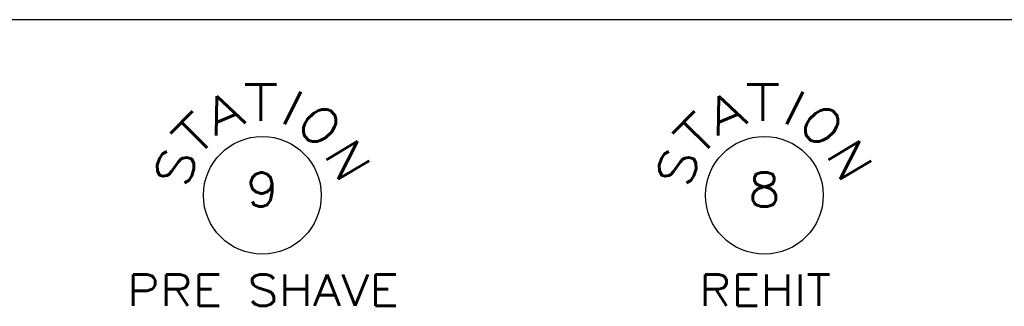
# Model space of a CAD drawing. Header units: inches. Extents: x 3 to 351, y 4 to 271.
# Tile 170 of 256: x 16.17 to 19.8, y 229.86 to 230.91. Entities that reach past the tile are written whole.
import ezdxf
from ezdxf.enums import TextEntityAlignment as Align

# ---------------------------------------------------------------- set-up
doc = ezdxf.new("R2010")
doc.units = ezdxf.units.IN
doc.header["$LTSCALE"] = 0.5
doc.header["$MEASUREMENT"] = 0
doc.layers.add('PLOTVIEW1', color=7, linetype='Continuous')
doc.layers.add('STR_1', color=7, linetype='Continuous')
doc.styles.add('VERO3-RomanS', font='romans__.ttf')
doc.styles.add('VERO4-Txt', font='txt_____.ttf')

msp = doc.modelspace()

# ---------------------------------------------------------------- linework, layer by layer
at = {"layer": 'PLOTVIEW1', "color": 252, "linetype": 'Continuous'}
for centre in [(17.0615, 230.2659), (17.0615, 230.2659), (17.0615, 230.2659), (18.9115, 230.2659), (18.9115, 230.2659), (18.9115, 230.2659)]:
    msp.add_circle(centre, 0.217, dxfattribs=at)
at = {"layer": 'STR_1', "color": 30, "linetype": 'Continuous'}
msp.add_line((37.1106, 230.9132), (7.7356, 230.9132), dxfattribs=at)

# ---------------------------------------------------------------- texts
at = {"layer": 'PLOTVIEW1', "color": 56, "linetype": 'Continuous'}
for s, height, style, width, p, p2 in [('T', 0.1333, 'VERO4-Txt', 0.988372, (16.99, 230.5406), (17.1218, 230.5406)), ('T', 0.1333, 'VERO4-Txt', 0.988372, (16.99, 230.5406), (17.1218, 230.5406)), ('T', 0.1333, 'VERO4-Txt', 0.988372, (16.99, 230.5406), (17.1218, 230.5406)), ('T', 0.1333, 'VERO4-Txt', 0.988372, (18.84, 230.5406), (18.9718, 230.5406)), ('T', 0.1333, 'VERO4-Txt', 0.988372, (18.84, 230.5406), (18.9718, 230.5406)), ('T', 0.1333, 'VERO4-Txt', 0.988372, (18.84, 230.5406), (18.9718, 230.5406)), ('9', 0.125, 'VERO3-RomanS', 0.999747, (17.0013, 230.2246), (17.1217, 230.2246)), ('8', 0.125, 'VERO3-RomanS', 0.999747, (18.8513, 230.2246), (18.9717, 230.2246)), ('PRE SHAVE', 0.11571, 'VERO3-RomanS', 0.999192, (16.5626, 229.8588), (17.5651, 229.8588)), ('REHIT', 0.11571, 'VERO3-RomanS', 0.999355, (18.6707, 229.8588), (19.1569, 229.8588))]:
    msp.add_text(s, height=height, dxfattribs=dict(at, style=style, width=width)).set_placement(p, p2, align=Align.FIT)
at = {"layer": 'PLOTVIEW1', "color": 56, "linetype": 'Continuous', "style": 'VERO4-Txt'}
for s, rotation, width, p, p2 in [('A', 22.8038, 0.988372, (16.8851, 230.4832), (17.0066, 230.5343)), ('A', 22.8038, 0.988372, (16.8851, 230.4832), (17.0066, 230.5343)), ('A', 22.8038, 0.988372, (16.8851, 230.4832), (17.0066, 230.5343)), ('I', 333.4415, 0.989155, (17.1044, 230.5479), (17.1831, 230.5085)), ('I', 333.4415, 0.989155, (17.1044, 230.5479), (17.1831, 230.5085)), ('I', 333.4415, 0.989155, (17.1044, 230.5479), (17.1831, 230.5085)), ('A', 22.8038, 0.988372, (18.7351, 230.4832), (18.8566, 230.5343)), ('A', 22.8038, 0.988372, (18.7351, 230.4832), (18.8566, 230.5343)), ('A', 22.8038, 0.988372, (18.7351, 230.4832), (18.8566, 230.5343)), ('I', 333.4415, 0.989155, (18.9544, 230.5479), (19.0331, 230.5085)), ('I', 333.4415, 0.989155, (18.9544, 230.5479), (19.0331, 230.5085)), ('I', 333.4415, 0.989155, (18.9544, 230.5479), (19.0331, 230.5085)), ('O', 314.1432, 0.988372, (17.1789, 230.5244), (17.2706, 230.4298)), ('O', 314.1432, 0.988372, (17.1789, 230.5244), (17.2706, 230.4298)), ('O', 314.1432, 0.988372, (17.1789, 230.5244), (17.2706, 230.4298)), ('O', 314.1432, 0.988372, (19.0289, 230.5244), (19.1206, 230.4298)), ('O', 314.1432, 0.988372, (19.0289, 230.5244), (19.1206, 230.4298)), ('O', 314.1432, 0.988372, (19.0289, 230.5244), (19.1206, 230.4298)), ('T', 45.3093, 0.988372, (16.8124, 230.3945), (16.9051, 230.4881)), ('T', 45.3093, 0.988372, (16.8124, 230.3945), (16.9051, 230.4881)), ('T', 45.3093, 0.988372, (16.8124, 230.3945), (16.9051, 230.4881)), ('T', 45.3093, 0.988372, (18.6624, 230.3945), (18.7551, 230.4881)), ('T', 45.3093, 0.988372, (18.6624, 230.3945), (18.7551, 230.4881)), ('T', 45.3093, 0.988372, (18.6624, 230.3945), (18.7551, 230.4881)), ('N', 300.846, 0.988372, (17.2856, 230.4175), (17.3532, 230.3043)), ('N', 300.846, 0.988372, (17.2856, 230.4175), (17.3532, 230.3043)), ('N', 300.846, 0.988372, (17.2856, 230.4175), (17.3532, 230.3043)), ('N', 300.846, 0.988372, (19.1356, 230.4175), (19.2032, 230.3043)), ('N', 300.846, 0.988372, (19.1356, 230.4175), (19.2032, 230.3043)), ('N', 300.846, 0.988372, (19.1356, 230.4175), (19.2032, 230.3043)), ('S', 73.0292, 0.988372, (16.7866, 230.2875), (16.825, 230.4135)), ('S', 73.0292, 0.988372, (16.7866, 230.2875), (16.825, 230.4135)), ('S', 73.0292, 0.988372, (16.7866, 230.2875), (16.825, 230.4135)), ('S', 73.0292, 0.988372, (18.6366, 230.2875), (18.675, 230.4135)), ('S', 73.0292, 0.988372, (18.6366, 230.2875), (18.675, 230.4135)), ('S', 73.0292, 0.988372, (18.6366, 230.2875), (18.675, 230.4135))]:
    msp.add_text(s, height=0.1333, rotation=rotation, dxfattribs=dict(at, width=width)).set_placement(p, p2, align=Align.FIT)

doc.saveas('drawing.dxf')
